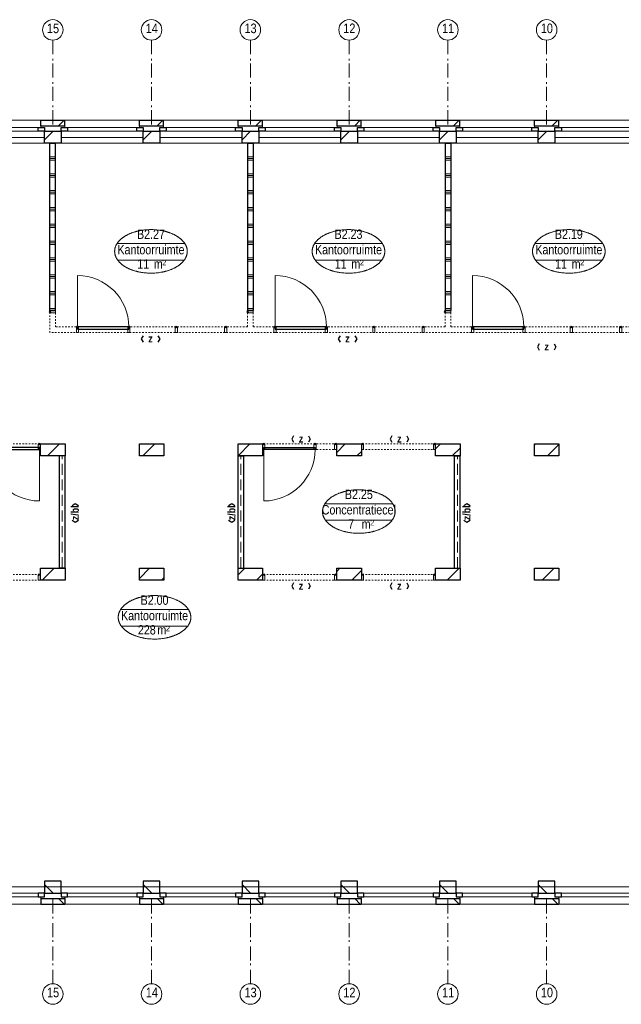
# Model space of a CAD drawing. Header units: millimetres. Extents: x 45699 to 251499, y 244 to 86446.
# Tile 108 of 240: x 144424 to 155144, y 36482 to 54031. Entities that reach past the tile are written whole.
import ezdxf
from ezdxf.enums import TextEntityAlignment as Align

# ---------------------------------------------------------------- set-up
doc = ezdxf.new("R2010")
doc.units = ezdxf.units.MM
doc.header["$LTSCALE"] = 400
doc.header["$PDMODE"] = 3
doc.header["$PDSIZE"] = 15
for name, pattern in [('STYLE_02', [0.694427, 0.486069, -0.208359]), ('STYLE_06', [1.041641, 0.625, -0.208282, 0.069427, -0.138931]), ('STYLE_21', [0.138889, 0.069444, -0.069444])]:
    doc.linetypes.add(name, pattern=pattern)
for name, color, linetype, lineweight in [('Buitenkozijnen', 140, 'Continuous', 15), ('Interieur-deur', 43, 'Continuous', 9), ('Interieur-scheidingswand-vertikaal', 5, 'Continuous', 25), ('Interieur-systeemwand glas', 140, 'STYLE_21', 15), ('Kozijnmerken', 43, 'Continuous', 9), ('mat-baksteen', 5, 'Continuous', 25), ('mat-kalkzandsteen', 5, 'Continuous', 25), ('None', 7, 'Continuous', 9), ('Ruimtenummers', 5, 'Continuous', 25)]:
    doc.layers.add(name, color=color, linetype=linetype, lineweight=lineweight)
doc.styles.add('Arial Narrow', font='ARIALN.TTF', dxfattribs={"height": 222.25})
doc.styles.add('Arial Narrow (bold)', font='ARIALNB.TTF', dxfattribs={"height": 172.861111})

# ---------------------------------------------------------------- blocks, each defined once
blk = doc.blocks.new('*X1010')
at = {"layer": 'None', "lineweight": 9}
blk.add_line((-43964, 2705), (-43750, 2919), dxfattribs=at)
blk = doc.blocks.new('*X1011')
at = {"layer": 'None', "lineweight": 9}
blk.add_line((-42267, 2705), (-42053, 2919), dxfattribs=at)
blk = doc.blocks.new('*X1012')
at = {"layer": 'None', "lineweight": 9}
for p, q in [((-40567, 2707), (-40356, 2919)), ((-40146, 2705), (-40130, 2720))]:
    blk.add_line(p, q, dxfattribs=at)
blk = doc.blocks.new('*X1013')
at = {"layer": 'None', "lineweight": 9}
for p, q in [((-38807, 2770), (-38659, 2919)), ((-38449, 2705), (-38370, 2783))]:
    blk.add_line(p, q, dxfattribs=at)
blk = doc.blocks.new('*X1014')
at = {"layer": 'None', "lineweight": 9}
for p, q in [((-37047, 2833), (-36962, 2919)), ((-36752, 2705), (-36610, 2846))]:
    blk.add_line(p, q, dxfattribs=at)
blk = doc.blocks.new('*X1015')
at = {"layer": 'None', "lineweight": 9}
for p, q in [((-35287, 2896), (-35265, 2919)), ((-35055, 2705), (-34850, 2909))]:
    blk.add_line(p, q, dxfattribs=at)
blk = doc.blocks.new('*X1021')
at = {"layer": 'None', "lineweight": 9}
blk.add_line((-44057, 491), (-43843, 705), dxfattribs=at)
blk = doc.blocks.new('*X1022')
at = {"layer": 'None', "lineweight": 9}
for p, q in [((-42327, 523), (-42146, 705)), ((-41935, 491), (-41890, 536))]:
    blk.add_line(p, q, dxfattribs=at)
blk = doc.blocks.new('*X1023')
at = {"layer": 'None', "lineweight": 9}
for p, q in [((-40567, 586), (-40449, 705)), ((-40238, 491), (-40130, 599))]:
    blk.add_line(p, q, dxfattribs=at)
blk = doc.blocks.new('*X1024')
at = {"layer": 'None', "lineweight": 9}
for p, q in [((-38807, 649), (-38752, 705)), ((-38541, 491), (-38370, 662))]:
    blk.add_line(p, q, dxfattribs=at)
blk = doc.blocks.new('*X1025')
at = {"layer": 'None', "lineweight": 9}
blk.add_line((-36844, 491), (-36630, 705), dxfattribs=at)
blk = doc.blocks.new('*X1026')
at = {"layer": 'None', "lineweight": 9}
blk.add_line((-35147, 491), (-34933, 705), dxfattribs=at)
blk = doc.blocks.new('*X1034')
at = {"layer": 'None', "lineweight": 9}
blk.add_line((-148.5, -148.5), (4, 4), dxfattribs=at)
blk = doc.blocks.new('*X1035')
at = {"layer": 'None', "lineweight": 9}
blk.add_line((100, 100), (200, 200), dxfattribs=at)
blk = doc.blocks.new('Penant best-uitbr  (2D)')
at = {"layer": 'mat-baksteen', "lineweight": 25}
for p, q in [((-215, 200), (215, 200)), ((-215, 100), (-215, 200)), ((215, 100), (215, 200)), ((-215, 100), (215, 100))]:
    blk.add_line(p, q, dxfattribs=at)
at = {"layer": 'mat-kalkzandsteen', "lineweight": 25}
blk.add_lwpolyline([(-148.5, 4), (148.5, 4), (148.5, -210), (-148.5, -210)], close=True, dxfattribs=at)
at = {"layer": 'mat-baksteen'}
blk.add_blockref('*X1035', (0, 0), dxfattribs=at)
at = {"layer": 'mat-kalkzandsteen'}
blk.add_blockref('*X1034', (0, 0), dxfattribs=at)
blk = doc.blocks.new('Gevelpui best-uitbr 1330 (2D)')
at = {"layer": 'Buitenkozijnen', "lineweight": 15}
for p, q in [((-731.5, 71), (731.5, 71)), ((-731.5, 4), (-731.5, 71)), ((-731.5, 4), (731.5, 4)), ((731.5, 4), (731.5, 71))]:
    blk.add_line(p, q, dxfattribs=at)
at = {"layer": 'Buitenkozijnen', "color": 92, "lineweight": 25}
for points in [[(-731.5, 71), (-617.5, 71), (-617.5, 4), (-731.5, 4)], [(617.5, 71), (731.5, 71), (731.5, 4), (617.5, 4)]]:
    blk.add_lwpolyline(points, close=True, dxfattribs=at)
at = {"layer": 'None', "color": 43, "linetype": 'Continuous', "lineweight": 9}
blk.add_line((-731.5, -107), (731.5, -107), dxfattribs=at)
at = {"layer": 'None', "color": 43, "linetype": 'Continuous', "lineweight": 9, "flags": 128}
blk.add_lwpolyline([(-665, 71), (-665, 200), (665, 200), (665, 71)], dxfattribs=at)
blk = doc.blocks.new('Ruimtenummer UV 50')
at = {"layer": 'Ruimtenummers', "color": 8, "lineweight": 5}
for p, q in [((602, 157), (-602, 157)), ((595, -137), (-595, -137))]:
    blk.add_line(p, q, dxfattribs=at)
blk.add_open_spline([(-323, 354), (-173, 406), (173, 406), (323, 354), (473, 302), (560, 212), (647, 122), (647, 18), (647, -86), (560, -176), (473, -266), (323, -318), (173, -370), (-173, -370), (-323, -318), (-474, -266), (-560, -176), (-647, -86), (-647, 18), (-647, 122), (-560, 212), (-474, 302), (-323, 354)], degree=2, knots=[0, 0, 0, 0.09962, 0.19924, 0.19924, 0.283607, 0.283607, 0.349619, 0.349619, 0.415638, 0.415638, 0.5, 0.5, 0.59962, 0.69924, 0.69924, 0.783607, 0.783607, 0.849619, 0.849619, 0.915638, 0.915638, 1, 1, 1], dxfattribs=at)
at = {"layer": 'Ruimtenummers', "attachment_point": 2, "style": 'Arial Narrow'}
for s, insert, char_height in [(' m', (104, -122), 165.9), (' 2', (220, -133), 96.8)]:
    blk.add_mtext(s, dxfattribs=dict(at, insert=insert, char_height=char_height))
at = {"layer": 'Ruimtenummers', "style": 'Arial Narrow'}
for tag, p in [('Nummer', (0, 407)), ('Naam', (0, 132)), ('Oppervlak', (-138, -122))]:
    blk.add_attdef(tag, text='', height=166, dxfattribs=at).set_placement(p, align=Align.TOP_CENTER)
blk = doc.blocks.new('*X1226')
at = {"layer": 'None', "lineweight": 9}
for p, q in [((10510, 0), (10610, 0)), ((10510, -240), (10610, -240)), ((10510, -270), (10610, -270)), ((10510, -300), (10610, -300)), ((10510, -540), (10610, -540)), ((10510, -570), (10610, -570)), ((10510, -600), (10610, -600)), ((10510, -840), (10610, -840)), ((10510, -870), (10610, -870)), ((10510, -900), (10610, -900)), ((10510, -1140), (10610, -1140)), ((10510, -1170), (10610, -1170)), ((10510, -1200), (10610, -1200)), ((10510, -1440), (10610, -1440)), ((10510, -1470), (10610, -1470)), ((10510, -1500), (10610, -1500)), ((10510, -1740), (10610, -1740)), ((10510, -1770), (10610, -1770)), ((10510, -1800), (10610, -1800)), ((10510, -2040), (10610, -2040)), ((10510, -2070), (10610, -2070)), ((10510, -2100), (10610, -2100)), ((10510, -2340), (10610, -2340)), ((10510, -2370), (10610, -2370)), ((10510, -2400), (10610, -2400)), ((10510, -2640), (10610, -2640)), ((10510, -2670), (10610, -2670)), ((10510, -2700), (10610, -2700)), ((10510, -2940), (10610, -2940)), ((10510, -2970), (10610, -2970))]:
    blk.add_line(p, q, dxfattribs=at)
blk = doc.blocks.new('systeemwandstijl 880 hoh')
at = {"layer": 'Interieur-systeemwand glas', "color": 43, "linetype": 'Continuous', "lineweight": 9}
blk.add_lwpolyline([(0, 20), (100, 20), (100, -20), (0, -20)], close=True, dxfattribs=at)
at = {"layer": 'Interieur-systeemwand glas', "color": 43, "linetype": 'Continuous', "lineweight": 15}
blk.add_point((0, 0), dxfattribs=at)
blk = doc.blocks.new('*X1227')
at = {"layer": 'None', "lineweight": 9}
for p, q in [((6990, 0), (7090, 0)), ((6990, -240), (7090, -240)), ((6990, -270), (7090, -270)), ((6990, -300), (7090, -300)), ((6990, -540), (7090, -540)), ((6990, -570), (7090, -570)), ((6990, -600), (7090, -600)), ((6990, -840), (7090, -840)), ((6990, -870), (7090, -870)), ((6990, -900), (7090, -900)), ((6990, -1140), (7090, -1140)), ((6990, -1170), (7090, -1170)), ((6990, -1200), (7090, -1200)), ((6990, -1440), (7090, -1440)), ((6990, -1470), (7090, -1470)), ((6990, -1500), (7090, -1500)), ((6990, -1740), (7090, -1740)), ((6990, -1770), (7090, -1770)), ((6990, -1800), (7090, -1800)), ((6990, -2040), (7090, -2040)), ((6990, -2070), (7090, -2070)), ((6990, -2100), (7090, -2100)), ((6990, -2340), (7090, -2340)), ((6990, -2370), (7090, -2370)), ((6990, -2400), (7090, -2400)), ((6990, -2640), (7090, -2640)), ((6990, -2670), (7090, -2670)), ((6990, -2700), (7090, -2700)), ((6990, -2940), (7090, -2940)), ((6990, -2970), (7090, -2970))]:
    blk.add_line(p, q, dxfattribs=at)
blk = doc.blocks.new('*X1228')
at = {"layer": 'None', "lineweight": 9}
for p, q in [((-50, 0), (50, 0)), ((-50, -240), (50, -240)), ((-50, -270), (50, -270)), ((-50, -300), (50, -300)), ((-50, -540), (50, -540)), ((-50, -570), (50, -570)), ((-50, -600), (50, -600)), ((-50, -840), (50, -840)), ((-50, -870), (50, -870)), ((-50, -900), (50, -900)), ((-50, -1140), (50, -1140)), ((-50, -1170), (50, -1170)), ((-50, -1200), (50, -1200)), ((-50, -1440), (50, -1440)), ((-50, -1470), (50, -1470)), ((-50, -1500), (50, -1500)), ((-50, -1740), (50, -1740)), ((-50, -1770), (50, -1770)), ((-50, -1800), (50, -1800)), ((-50, -2040), (50, -2040)), ((-50, -2070), (50, -2070)), ((-50, -2100), (50, -2100)), ((-50, -2340), (50, -2340)), ((-50, -2370), (50, -2370)), ((-50, -2400), (50, -2400)), ((-50, -2640), (50, -2640)), ((-50, -2670), (50, -2670)), ((-50, -2700), (50, -2700)), ((-50, -2940), (50, -2940)), ((-50, -2970), (50, -2970))]:
    blk.add_line(p, q, dxfattribs=at)
blk = doc.blocks.new('*X1229')
at = {"layer": 'None', "lineweight": 9}
for p, q in [((3470, 0), (3570, 0)), ((3470, -240), (3570, -240)), ((3470, -270), (3570, -270)), ((3470, -300), (3570, -300)), ((3470, -540), (3570, -540)), ((3470, -570), (3570, -570)), ((3470, -600), (3570, -600)), ((3470, -840), (3570, -840)), ((3470, -870), (3570, -870)), ((3470, -900), (3570, -900)), ((3470, -1140), (3570, -1140)), ((3470, -1170), (3570, -1170)), ((3470, -1200), (3570, -1200)), ((3470, -1440), (3570, -1440)), ((3470, -1470), (3570, -1470)), ((3470, -1500), (3570, -1500)), ((3470, -1740), (3570, -1740)), ((3470, -1770), (3570, -1770)), ((3470, -1800), (3570, -1800)), ((3470, -2040), (3570, -2040)), ((3470, -2070), (3570, -2070)), ((3470, -2100), (3570, -2100)), ((3470, -2340), (3570, -2340)), ((3470, -2370), (3570, -2370)), ((3470, -2400), (3570, -2400)), ((3470, -2640), (3570, -2640)), ((3470, -2670), (3570, -2670)), ((3470, -2700), (3570, -2700)), ((3470, -2940), (3570, -2940)), ((3470, -2970), (3570, -2970))]:
    blk.add_line(p, q, dxfattribs=at)
blk = doc.blocks.new('Deur systeemwand 915')
at = {"layer": 'Interieur-deur', "color": 140, "linetype": 'Continuous', "lineweight": 15}
blk.add_line((0, 1015), (0, 100), dxfattribs=at)
at = {"layer": 'Interieur-deur', "color": 92, "linetype": 'Continuous', "lineweight": 25}
blk.add_lwpolyline([(-915, 100), (0, 100), (0, 60), (-915, 60)], close=True, dxfattribs=at)
at = {"layer": 'Interieur-deur', "color": 140, "linetype": 'Continuous', "lineweight": 15}
blk.add_arc((0, 100), 915, 90, 180, dxfattribs=at)
blk = doc.blocks.new('Vergaderruimten B 3 (2D)')
at = {"layer": 'Interieur-scheidingswand-vertikaal', "lineweight": 25}
for p, q in [((50, 4), (-50, 4)), ((-50, -2981), (-50, 4)), ((50, -2981), (50, 4)), ((3470, 4), (3470, -2977)), ((3470, 4), (3570, 4)), ((3570, 4), (3570, -2977)), ((6990, 4), (6990, -2977)), ((6990, 4), (7090, 4)), ((7090, 4), (7090, -2977)), ((10510, 4), (10510, -2977)), ((10510, 4), (10610, 4)), ((10610, 4), (10610, -2977)), ((50, -2981), (-50, -2981)), ((3470, -2977), (3570, -2977)), ((6990, -2977), (7090, -2977)), ((10510, -2977), (10610, -2977))]:
    blk.add_line(p, q, dxfattribs=at)
at = {"layer": 'Interieur-systeemwand glas', "lineweight": 15}
for p, q in [((-50, -3371), (-50, -3021)), ((50, -3271), (50, -3021)), ((3470, -3017), (3470, -3271)), ((3570, -3017), (3570, -3271)), ((6990, -3017), (6990, -3271)), ((7090, -3017), (7090, -3271)), ((10510, -3017), (10510, -3271)), ((10610, -3017), (10610, -3371)), ((3470, -3271), (50, -3271)), ((6990, -3271), (3570, -3271)), ((10510, -3271), (7090, -3271)), ((10510, -3371), (-50, -3371))]:
    blk.add_line(p, q, dxfattribs=at)
at = {"layer": 'Interieur-scheidingswand-vertikaal'}
for name in ['*X1228', '*X1229', '*X1227', '*X1226']:
    blk.add_blockref(name, (0, 0), dxfattribs=at)
at = {"layer": 'Interieur-scheidingswand-vertikaal', "color": 7, "xscale": -1}
for p in [(440, -3371), (3960, -3371), (7480, -3371)]:
    blk.add_blockref('Deur systeemwand 915', p, dxfattribs=at)
at = {"layer": 'Interieur-scheidingswand-vertikaal', "color": 7}
for p in [(-50, -3001), (3470, -2997), (6990, -2997), (10510, -2997)]:
    blk.add_blockref('systeemwandstijl 880 hoh', p, dxfattribs=at)
at = {"layer": 'Interieur-scheidingswand-vertikaal', "color": 7, "rotation": 270}
for p in [(440, -3271), (3960, -3271), (7480, -3271), (8395, -3271), (9240, -3271)]:
    blk.add_blockref('systeemwandstijl 880 hoh', p, dxfattribs=at)
at = {"layer": 'Interieur-scheidingswand-vertikaal', "color": 7, "xscale": -1, "rotation": 90}
for p in [(1355, -3271), (2200, -3271), (3080, -3271), (4875, -3271), (5720, -3271), (6600, -3271), (10120, -3271)]:
    blk.add_blockref('systeemwandstijl 880 hoh', p, dxfattribs=at)
blk = doc.blocks.new('Systeemwand B (2D)')
at = {"layer": 'Interieur-systeemwand glas', "lineweight": 15}
for p, q in [((0, 50), (1323, 50)), ((0, -50), (1323, -50))]:
    blk.add_line(p, q, dxfattribs=at)
at = {"layer": 'None', "color": 7, "rotation": 270}
blk.add_blockref('systeemwandstijl 880 hoh', (20, 50), dxfattribs=at)
at = {"layer": 'None', "color": 7, "xscale": -1, "rotation": 90}
blk.add_blockref('systeemwandstijl 880 hoh', (1303, 50), dxfattribs=at)
blk = doc.blocks.new('Systeemwand B met deur (2D)')
at = {"layer": 'Interieur-systeemwand glas', "lineweight": 15}
for p, q in [((0, 50), (1323, 50)), ((0, -50), (1323, -50))]:
    blk.add_line(p, q, dxfattribs=at)
at = {"layer": 'None', "color": 7, "rotation": 270}
for p in [(20, 50), (388, 50)]:
    blk.add_blockref('systeemwandstijl 880 hoh', p, dxfattribs=at)
at = {"layer": 'None', "color": 7, "xscale": -1}
for name, rotation in [('systeemwandstijl 880 hoh', 90), ('Deur systeemwand 915', 180)]:
    blk.add_blockref(name, (1303, 50), dxfattribs=dict(at, rotation=rotation))
blk = doc.blocks.new('Concentratiecel B 1 (2D)')
at = {"layer": 'Interieur-scheidingswand-vertikaal', "lineweight": 25}
for p, q in [((100, -214), (0, -214)), ((0, -2214), (0, -214)), ((100, -2214), (100, -214)), ((3957, -214), (3857, -214)), ((3857, -2214), (3857, -214)), ((3957, -2214), (3957, -214)), ((100, -2214), (0, -2214)), ((3957, -2214), (3857, -2214))]:
    blk.add_line(p, q, dxfattribs=at)
at = {"layer": 'Interieur-scheidingswand-vertikaal', "linetype": 'STYLE_02', "lineweight": 9}
for p, q in [((50, -2214), (50, -214)), ((3907, -2214), (3907, -214))]:
    blk.add_line(p, q, dxfattribs=at)
at = {"layer": 'None', "color": 7}
for name, p in [('Systeemwand B (2D)', (437, -50)), ('Systeemwand B met deur (2D)', (2197, -50)), ('Systeemwand B (2D)', (437, -2378)), ('Systeemwand B (2D)', (2197, -2378))]:
    blk.add_blockref(name, p, dxfattribs=at)
blk = doc.blocks.new('Kozijnmerk 50')
at = {"layer": 'Kozijnmerken', "color": 92, "linetype": 'Continuous', "lineweight": 25}
for points in [[(-132, 51), (-165, -6), (-132, -62)], [(132, 51), (165, -6), (132, -62)]]:
    blk.add_lwpolyline(points, dxfattribs=at)
at = {"layer": 'None', "color": 43, "style": 'Arial Narrow (bold)'}
blk.add_attdef('merk', text='', height=138, dxfattribs=at).set_placement((0, 0), align=Align.MIDDLE_CENTER)
blk = doc.blocks.new('*U1463')
at = {"layer": 'None', "color": 7, "linetype": 'STYLE_06', "lineweight": 9}
for p, q in [((-43869, 10116), (-43869, 8616)), ((-42109, 10116), (-42109, 8616)), ((-40349, 10116), (-40349, 8616)), ((-38589, 10116), (-38589, 8616)), ((-36829, 10116), (-36829, 8616)), ((-35069, 10116), (-35069, 8616))]:
    blk.add_line(p, q, dxfattribs=at)
at = {"layer": 'None', "color": 43, "linetype": 'Continuous', "lineweight": 9}
for centre in [(-43869, 10299), (-42109, 10299), (-40349, 10299), (-38589, 10299), (-36829, 10299), (-35069, 10299)]:
    blk.add_circle(centre, 183, dxfattribs=at)
at = {"layer": 'None', "color": 8, "char_height": 169.3, "attachment_point": 1, "style": 'Arial Narrow'}
for s, insert in [('15', (-43973, 10412)), ('14', (-42213, 10412)), ('13', (-40453, 10412)), ('12', (-38693, 10412)), ('11', (-36933, 10412)), ('10', (-35173, 10412))]:
    blk.add_mtext(s, dxfattribs=dict(at, insert=insert))

msp = doc.modelspace()

# ---------------------------------------------------------------- linework, layer by layer
at = {"linetype": 'Continuous', "lineweight": 0, "flags": 128}
msp.add_lwpolyline([(169924, 46255), (169924, 44255), (167676, 44255), (167676, 38577), (133409, 38577), (133409, 44041), (136514, 44041), (136514, 42055), (138974, 42055), (138974, 46469), (133409, 46469), (133409, 51830), (155524, 51830), (155524, 46255), (169924, 46255)], dxfattribs=at)
at = {"layer": 'mat-kalkzandsteen', "lineweight": 25}
for points in [[(144796, 46469), (145233, 46469), (145233, 46255), (144796, 46255)], [(146556, 46469), (146993, 46469), (146993, 46255), (146556, 46255)], [(148316, 46469), (148753, 46469), (148753, 46255), (148316, 46255)], [(150076, 46469), (150513, 46469), (150513, 46255), (150076, 46255)], [(151836, 46469), (152273, 46469), (152273, 46255), (151836, 46255)], [(153596, 46469), (154033, 46469), (154033, 46255), (153596, 46255)], [(144796, 44255), (145233, 44255), (145233, 44041), (144796, 44041)], [(146556, 44255), (146993, 44255), (146993, 44041), (146556, 44041)], [(148316, 44255), (148753, 44255), (148753, 44041), (148316, 44041)], [(150076, 44255), (150513, 44255), (150513, 44041), (150076, 44041)], [(151836, 44255), (152273, 44255), (152273, 44041), (151836, 44041)], [(153596, 44255), (154033, 44255), (154033, 44041), (153596, 44041)]]:
    msp.add_lwpolyline(points, close=True, dxfattribs=at)
at = {"layer": 'None', "color": 7, "linetype": 'STYLE_06', "lineweight": 9}
for p, q in [((145014, 36848), (145014, 38348)), ((146774, 36848), (146774, 38348)), ((148534, 36848), (148534, 38348)), ((150294, 36848), (150294, 38348)), ((152054, 36848), (152054, 38348)), ((153814, 36848), (153814, 38348))]:
    msp.add_line(p, q, dxfattribs=at)
at = {"layer": 'None', "color": 43, "linetype": 'Continuous', "lineweight": 9}
for centre in [(145014, 36665), (146774, 36665), (148534, 36665), (150294, 36665), (152054, 36665), (153814, 36665)]:
    msp.add_circle(centre, 183, dxfattribs=at)

# ---------------------------------------------------------------- block references
at = {"layer": 'Interieur-scheidingswand-vertikaal', "color": 7}
msp.add_blockref('Vergaderruimten B 3 (2D)', (145014, 51826), dxfattribs=at)
at = {"layer": 'Interieur-systeemwand glas', "color": 7}
msp.add_blockref('Concentratiecel B 1 (2D)', (141276, 46469), dxfattribs=at)
at = {"layer": 'Interieur-systeemwand glas', "color": 7, "xscale": -1}
msp.add_blockref('Concentratiecel B 1 (2D)', (152273, 46469), dxfattribs=at)
at = {"layer": 'Kozijnmerken', "color": 7}
for p in [(146754, 48348), (150264, 48348), (153814, 48205), (149438, 46563), (151188, 46563), (149438, 43941), (151188, 43941)]:
    msp.add_blockref('Kozijnmerk 50', p, dxfattribs=at).add_auto_attribs({'merk': 'z'})
at = {"layer": 'Kozijnmerken', "color": 7, "rotation": 90}
for p in [(145408, 45242), (148198, 45242), (152388, 45242)]:
    msp.add_blockref('Kozijnmerk 50', p, dxfattribs=at).add_auto_attribs({'merk': 'z/bl'})
at = {"layer": 'mat-baksteen', "color": 7}
for p in [(145014, 52040), (146774, 52040), (148534, 52040), (150294, 52040), (152054, 52040), (153814, 52040)]:
    msp.add_blockref('Penant best-uitbr  (2D)', p, dxfattribs=at)
at = {"layer": 'mat-baksteen', "color": 7, "xscale": -1, "rotation": 180}
for p in [(145014, 38470), (146774, 38470), (148534, 38470), (150294, 38470), (152054, 38470), (153814, 38470)]:
    msp.add_blockref('Penant best-uitbr  (2D)', p, dxfattribs=at)
at = {"layer": 'mat-kalkzandsteen'}
for name in ['*X1010', '*X1011', '*X1012', '*X1013', '*X1014', '*X1015', '*X1021', '*X1022', '*X1023', '*X1024', '*X1025', '*X1026']:
    msp.add_blockref(name, (188883, 43550), dxfattribs=at)
at = {"layer": 'None', "color": 7}
for name, p in [('*U1463', (188883, 43550)), ('Gevelpui best-uitbr 1330 (2D)', (144134, 52040)), ('Gevelpui best-uitbr 1330 (2D)', (145894, 52040)), ('Gevelpui best-uitbr 1330 (2D)', (147654, 52040)), ('Gevelpui best-uitbr 1330 (2D)', (149414, 52040)), ('Gevelpui best-uitbr 1330 (2D)', (151174, 52040)), ('Gevelpui best-uitbr 1330 (2D)', (152934, 52040)), ('Gevelpui best-uitbr 1330 (2D)', (154694, 52040))]:
    msp.add_blockref(name, p, dxfattribs=at)
at = {"layer": 'None', "color": 7, "xscale": -1, "rotation": 180}
for p in [(144134, 38470), (145894, 38470), (147654, 38470), (149414, 38470), (151174, 38470), (152934, 38470), (154694, 38470)]:
    msp.add_blockref('Gevelpui best-uitbr 1330 (2D)', p, dxfattribs=at)
at = {"layer": 'Ruimtenummers'}
for p, values in [((146763, 49884), {'Nummer': 'B2.27', 'Naam': 'Kantoorruimte', 'Oppervlak': '11'}), ((150283, 49884), {'Nummer': 'B2.23', 'Naam': 'Kantoorruimte', 'Oppervlak': '11'}), ((154209, 49884), {'Nummer': 'B2.19', 'Naam': 'Kantoorruimte', 'Oppervlak': '11'}), ((150467, 45247), {'Nummer': 'B2.25', 'Naam': 'Concentratiecel', 'Oppervlak': '7'}), ((146827, 43362), {'Nummer': 'B2.00', 'Naam': 'Kantoorruimte', 'Oppervlak': '228'})]:
    msp.add_blockref('Ruimtenummer UV 50', p, dxfattribs=at).add_auto_attribs(values)

# ---------------------------------------------------------------- texts
at = {"layer": 'None', "color": 8, "char_height": 169.3, "attachment_point": 1, "style": 'Arial Narrow'}
for s, insert in [('15', (144911, 36778)), ('14', (146671, 36778)), ('13', (148431, 36778)), ('12', (150191, 36778)), ('11', (151951, 36778)), ('10', (153711, 36778))]:
    msp.add_mtext(s, dxfattribs=dict(at, insert=insert))

doc.saveas('drawing.dxf')
